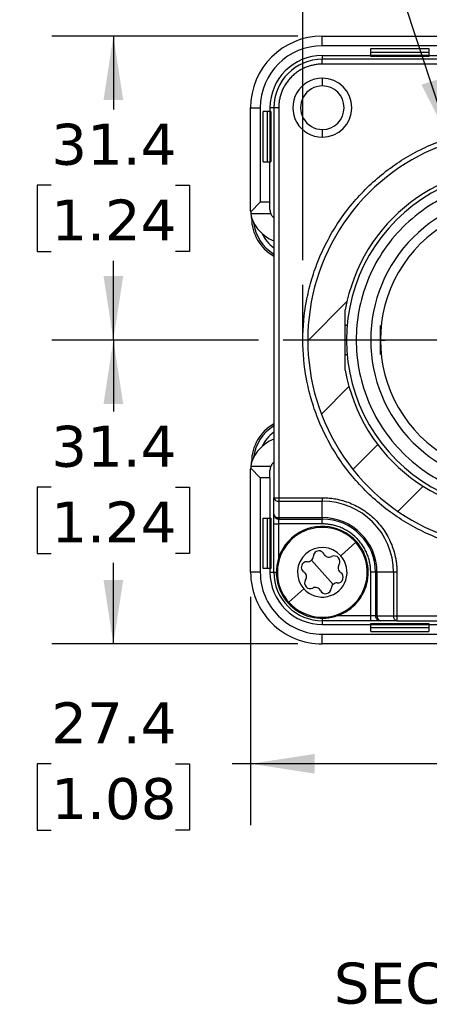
# Model space of a CAD drawing. Header units: millimetres. Extents: x 13 to 546, y 13 to 419.
# Tile 5 of 17: x 109 to 151, y 250 to 352. Entities that reach past the tile are written whole.
import ezdxf

# ---------------------------------------------------------------- set-up
doc = ezdxf.new("R2010")
doc.units = ezdxf.units.MM
doc.header["$LTSCALE"] = 2
doc.linetypes.add('SLD-Center', pattern=[19.05, 15.24, -1.27, 1.27, -1.27])
doc.linetypes.add('SLD-Solid', pattern=[0])
doc.layers.add('CENTER', color=40, linetype='SLD-Center')
doc.layers.add('DIMENSIONS', color=140, linetype='SLD-Solid', lineweight=25)
doc.layers.add('TEXT', color=140, linetype='SLD-Solid', lineweight=25)
doc.styles.add('SLDTEXTSTYLE0', font='VERDANA.TTF')
doc.dimstyles.new('SLDDIMSTYLE0', dxfattribs={"dimtxt": 4.316015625, "dimasz": 6.603999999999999, "dimexe": 0, "dimexo": 0.0625, "dimgap": 1.07900390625, "dimtad": 0, "dimtih": 1, "dimtoh": 1, "dimrnd": 1e-09, "dimzin": 12, "dimdsep": 46, "dimtxsty": 'SLDTEXTSTYLE0', "dimsah": 1, "dimcen": 0.09, "dimadec": 0, "dimazin": 3, "dimtfac": 1, "dimtofl": 0, "dimtmove": 0, "dimatfit": 3, "dimfxl": 0, "dimfrac": 2, "dimtolj": 1, "dimtzin": 12, "dimarcsym": 0})
doc.dimstyles.new('SLDDIMSTYLE3', dxfattribs={"dimtxt": 4.316015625, "dimasz": 6.603999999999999, "dimexe": 0, "dimexo": 0.0625, "dimgap": 1.07900390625, "dimtad": 0, "dimtih": 1, "dimtoh": 1, "dimrnd": 1e-09, "dimzin": 4, "dimdsep": 46, "dimtxsty": 'SLDTEXTSTYLE0', "dimsah": 1, "dimcen": 0, "dimadec": 0, "dimazin": 1, "dimtfac": 1, "dimtofl": 0, "dimtmove": 0, "dimatfit": 3, "dimfxl": 0, "dimfrac": 2, "dimtolj": 1, "dimtzin": 12, "dimarcsym": 0})

# ---------------------------------------------------------------- blocks, each defined once
blk = doc.blocks.new('_D_6')
at = {"layer": 'DIMENSIONS'}
for p, q in [((138.3385113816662, 326.7685488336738), (138.3385113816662, 388.2733911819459)), ((165.8385113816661, 341.0632881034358), (165.8385113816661, 388.2733911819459)), ((112.3509504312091, 381.9233907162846), (110.9016218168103, 381.9233907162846)), ((110.9016218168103, 381.9233907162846), (110.9016218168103, 375.0638227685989)), ((125.1763835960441, 381.9233907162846), (126.6257122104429, 381.9233907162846)), ((126.6257122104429, 381.9233907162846), (126.6257122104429, 375.0638227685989)), ((138.3385113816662, 381.9233911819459), (131.0246203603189, 381.9233911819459)), ((165.8385113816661, 381.9233911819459), (138.3385113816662, 381.9233911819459)), ((110.9016218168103, 375.0638227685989), (112.3509504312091, 375.0638227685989)), ((126.6257122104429, 375.0638227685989), (125.1763835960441, 375.0638227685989))]:
    blk.add_line(p, q, dxfattribs=at)
for points in [[(138.3385113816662, 381.9233911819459), (144.9425113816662, 380.9073911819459), (144.9425113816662, 382.9393911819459)], [(165.8385113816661, 381.9233911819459), (159.234511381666, 382.9393911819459), (159.234511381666, 380.9073911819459)]]:
    blk.add_solid(points, dxfattribs=at)
at = {"layer": 'DIMENSIONS', "char_height": 4.233333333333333, "attachment_point": 1, "style": 'SLDTEXTSTYLE0'}
for s, insert in [('27.5', (112.3509508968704, 388.2664298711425)), ('1.08', (112.3509504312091, 380.4406426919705))]:
    blk.add_mtext(s, dxfattribs=dict(at, insert=insert))
blk = doc.blocks.new('_D_9')
at = {"layer": 'DIMENSIONS'}
for p, q in [((112.3509501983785, 363.0973452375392), (110.9016215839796, 363.0973452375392)), ((110.9016215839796, 363.0973452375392), (110.9016215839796, 356.2377772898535)), ((125.1763833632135, 363.0973452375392), (126.6257119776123, 363.0973452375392)), ((126.6257119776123, 363.0973452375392), (126.6257119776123, 356.2377772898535)), ((145.6499958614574, 363.0973457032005), (128.4346782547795, 363.0973457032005)), ((153.6095406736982, 338.9431547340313), (145.6499958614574, 363.0973457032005)), ((110.9016215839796, 356.2377772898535), (112.3509501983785, 356.2377772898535)), ((126.6257119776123, 356.2377772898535), (125.1763833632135, 356.2377772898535))]:
    blk.add_line(p, q, dxfattribs=at)
blk.add_solid([(153.6095406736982, 338.9431547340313), (152.5076086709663, 345.5333609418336), (150.5776938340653, 344.8973949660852)], dxfattribs=at)
at = {"layer": 'DIMENSIONS', "char_height": 4.233333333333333, "attachment_point": 1, "style": 'SLDTEXTSTYLE0'}
for s, insert in [('%%c', (109.092656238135, 369.4403843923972)), ('43.0', (115.6092455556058, 369.4403843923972)), ('1.69', (112.3509501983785, 361.6145972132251))]:
    blk.add_mtext(s, dxfattribs=dict(at, insert=insert))
blk = doc.blocks.new('_D_10')
at = {"layer": 'DIMENSIONS'}
for p, q in [((137.798511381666, 349.9232881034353), (112.4136672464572, 349.9232881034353)), ((118.7636672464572, 349.9232881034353), (118.7636672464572, 342.3457748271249)), ((112.3509504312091, 334.5199871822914), (110.9016218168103, 334.5199871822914)), ((110.9016218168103, 334.5199871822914), (110.9016218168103, 327.6604192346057)), ((125.1763835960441, 334.5199871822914), (126.6257122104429, 334.5199871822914)), ((126.6257122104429, 334.5199871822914), (126.6257122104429, 327.6604192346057)), ((110.9016218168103, 327.6604192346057), (112.3509504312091, 327.6604192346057)), ((126.6257122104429, 327.6604192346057), (125.1763835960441, 327.6604192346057)), ((118.7636672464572, 318.5232881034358), (118.7636672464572, 326.6942004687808)), ((133.7585113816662, 318.5232881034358), (112.4136672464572, 318.5232881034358))]:
    blk.add_line(p, q, dxfattribs=at)
for points in [[(118.7636672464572, 349.9232881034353), (117.7476672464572, 343.3192881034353), (119.7796672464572, 343.3192881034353)], [(118.7636672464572, 318.5232881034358), (119.7796672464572, 325.1272881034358), (117.7476672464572, 325.1272881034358)]]:
    blk.add_solid(points, dxfattribs=at)
at = {"layer": 'DIMENSIONS', "char_height": 4.233333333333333, "attachment_point": 1, "style": 'SLDTEXTSTYLE0'}
for s, insert in [('31.4', (112.3509508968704, 340.8630263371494)), ('1.24', (112.3509504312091, 333.0372391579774))]:
    blk.add_mtext(s, dxfattribs=dict(at, insert=insert))
blk = doc.blocks.new('_D_11')
at = {"layer": 'DIMENSIONS'}
for p, q in [((133.7585113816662, 318.5232881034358), (112.4136672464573, 318.5232881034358)), ((118.7636672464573, 318.5232881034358), (118.7636672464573, 311.1464806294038)), ((112.3509504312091, 303.3206929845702), (110.9016218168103, 303.3206929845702)), ((110.9016218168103, 303.3206929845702), (110.9016218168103, 296.4611250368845)), ((125.1763835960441, 303.3206929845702), (126.6257122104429, 303.3206929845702)), ((126.6257122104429, 303.3206929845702), (126.6257122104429, 296.4611250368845)), ((110.9016218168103, 296.4611250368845), (112.3509504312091, 296.4611250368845)), ((126.6257122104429, 296.4611250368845), (125.1763835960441, 296.4611250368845)), ((118.7636672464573, 287.1232881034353), (118.7636672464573, 295.4949062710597)), ((137.7985113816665, 287.1232881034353), (112.4136672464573, 287.1232881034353))]:
    blk.add_line(p, q, dxfattribs=at)
for points in [[(118.7636672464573, 318.5232881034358), (117.7476672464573, 311.9192881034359), (119.7796672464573, 311.9192881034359)], [(118.7636672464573, 287.1232881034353), (119.7796672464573, 293.7272881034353), (117.7476672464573, 293.7272881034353)]]:
    blk.add_solid(points, dxfattribs=at)
at = {"layer": 'DIMENSIONS', "char_height": 4.233333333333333, "attachment_point": 1, "style": 'SLDTEXTSTYLE0'}
for s, insert in [('31.4', (112.3509508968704, 309.6637321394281)), ('1.24', (112.3509504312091, 301.8379449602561))]:
    blk.add_mtext(s, dxfattribs=dict(at, insert=insert))
blk = doc.blocks.new('_D_13')
at = {"layer": 'DIMENSIONS'}
for p, q in [((132.9385113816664, 291.9832881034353), (132.9385113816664, 268.3951137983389)), ((160.3385113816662, 291.9432881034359), (160.3385113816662, 268.3951137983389)), ((112.3509504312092, 274.7451133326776), (110.9016218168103, 274.7451133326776)), ((110.9016218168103, 274.7451133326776), (110.9016218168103, 267.8855453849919)), ((125.1763835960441, 274.7451133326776), (126.625712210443, 274.7451133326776)), ((126.625712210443, 274.7451133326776), (126.625712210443, 267.8855453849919)), ((132.9385113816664, 274.7451137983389), (131.024620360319, 274.7451137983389)), ((160.3385113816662, 274.7451137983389), (132.9385113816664, 274.7451137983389)), ((110.9016218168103, 267.8855453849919), (112.3509504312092, 267.8855453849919)), ((126.625712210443, 267.8855453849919), (125.1763835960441, 267.8855453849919))]:
    blk.add_line(p, q, dxfattribs=at)
for points in [[(132.9385113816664, 274.7451137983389), (139.5425113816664, 273.7291137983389), (139.5425113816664, 275.761113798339)], [(160.3385113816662, 274.7451137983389), (153.7345113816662, 275.761113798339), (153.7345113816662, 273.7291137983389)]]:
    blk.add_solid(points, dxfattribs=at)
at = {"layer": 'DIMENSIONS', "char_height": 4.233333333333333, "attachment_point": 1, "style": 'SLDTEXTSTYLE0'}
for s, insert in [('27.4', (112.3509508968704, 281.0881524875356)), ('1.08', (112.3509504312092, 273.2623653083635))]:
    blk.add_mtext(s, dxfattribs=dict(at, insert=insert))
blk = doc.blocks.new('SW_CENTERMARKSYMBOL_0')
at = {"layer": 'CENTER', "color": 0}
for p, q in [((0, 5.079999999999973), (0, 24.03999999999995)), ((0, 0), (0, 2.539999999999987)), ((-5.080000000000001, 0), (-24.04000000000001, 0)), ((0, 0), (-2.540000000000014, 0)), ((0, 0), (0, -2.540000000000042)), ((0, 0), (2.539999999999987, 0)), ((5.080000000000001, 0), (24.03999999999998, 0)), ((0, -5.080000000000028), (0, -24.04000000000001))]:
    blk.add_line(p, q, dxfattribs=at)

msp = doc.modelspace()

# ---------------------------------------------------------------- hatches: boundary and pattern name
at = {"layer": 'DIMENSIONS'}
h = msp.add_hatch(dxfattribs=at)
h.set_pattern_fill('ANSI31', color=256, scale=2, style=0)
h.set_pattern_definition([(45, (0, 0), (-4.490128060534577, 4.490128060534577), [])])
edge = h.paths.add_edge_path(flags=0)
edge.add_arc((160.3385113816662, 318.5232881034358), 20, 287.0186474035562, 360.0000000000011)
edge.add_arc((160.3385113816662, 318.5232881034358), 20, 3.256887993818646e-13, 72.98135259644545)
edge.add_arc((166.3385113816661, 338.1255838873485), 0.4999999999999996, 180, 252.9813525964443, ccw=False)
edge.add_line((165.8385113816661, 338.1255838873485), (165.8385113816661, 338.5232881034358))
edge.add_arc((164.8385113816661, 338.5232881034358), 1, 0, 77.31961650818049)
edge.add_arc((160.3385113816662, 318.5232881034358), 21.5, 77.31961650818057, 282.680383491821)
edge.add_arc((164.8385113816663, 298.5232881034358), 1, 282.680383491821, 360.0000000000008)
edge.add_line((165.8385113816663, 298.5232881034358), (165.8385113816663, 298.9209923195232))
edge.add_arc((166.3385113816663, 298.9209923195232), 0.4999999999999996, 107.01864740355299, 180, ccw=False)
edge = h.paths.add_edge_path(flags=0)
edge.add_arc((160.3385113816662, 318.5232881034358), 17.9, 190.0149105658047, 359.99999999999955, ccw=False)
edge.add_line((142.7112620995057, 315.4103983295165), (142.7112620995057, 321.6361778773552))
edge.add_arc((160.3385113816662, 318.5232881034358), 17.9, -5.115907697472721e-13, 169.9850894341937, ccw=False)

# ---------------------------------------------------------------- linework, layer by layer
for p, q in [((140.3385113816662, 348.9232881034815), (140.3385113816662, 349.9232881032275)), ((140.3385113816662, 349.9232881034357), (180.3385113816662, 349.9232881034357)), ((180.3385113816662, 348.9232881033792), (140.3385113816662, 348.9232881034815)), ((140.3385113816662, 347.9232881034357), (145.3385113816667, 347.9232881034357)), ((140.3385113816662, 347.923288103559), (140.3385113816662, 347.5232881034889)), ((145.3385113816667, 348.6232881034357), (151.3385113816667, 348.6232881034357)), ((145.3385113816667, 347.9232881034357), (145.3385113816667, 348.6232881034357)), ((151.3385113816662, 348.2232881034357), (145.3385113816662, 348.2232881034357)), ((151.3385113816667, 347.9232881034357), (145.3385113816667, 347.9232881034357)), ((145.3385113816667, 347.8232881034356), (145.3385113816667, 347.9232881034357)), ((151.3385113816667, 348.6232881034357), (151.3385113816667, 347.9232881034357)), ((151.3385113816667, 347.9232881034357), (157.3385113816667, 347.9232881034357)), ((151.3385113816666, 347.9232881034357), (151.3385113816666, 347.8232881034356)), ((140.3385113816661, 347.0232881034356), (140.3385113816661, 347.5232881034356)), ((172.6314046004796, 347.5232881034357), (140.3385113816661, 347.5232881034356)), ((172.6314046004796, 347.0232881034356), (140.3385113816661, 347.0232881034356)), ((151.3385113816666, 347.8232881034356), (145.3385113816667, 347.8232881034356)), ((140.3385113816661, 345.573288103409), (140.3385113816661, 344.7732881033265)), ((132.9385113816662, 331.9659287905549), (132.9385113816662, 342.5232881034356)), ((132.9385113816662, 342.5232881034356), (133.9385113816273, 342.5232881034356)), ((133.9385113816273, 342.5232881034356), (133.9385113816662, 332.7517152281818)), ((134.9385113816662, 342.1232881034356), (134.2385113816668, 342.1232881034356)), ((134.2385113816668, 336.9232881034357), (134.2385113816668, 342.1232881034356)), ((134.6385113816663, 342.123288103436), (134.6385113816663, 336.9232881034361)), ((134.9385113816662, 342.5232881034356), (134.9385113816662, 342.1232881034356)), ((135.3385113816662, 342.5232881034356), (134.9385113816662, 342.5232881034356)), ((134.9385113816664, 342.1232881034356), (134.9385113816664, 336.9232881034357)), ((135.0385113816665, 342.1232881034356), (134.9385113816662, 342.1232881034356)), ((135.0385113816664, 342.1232881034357), (135.0385113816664, 336.9232881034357)), ((135.3385113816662, 342.5232881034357), (135.3385113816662, 302.2303948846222)), ((135.8385113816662, 342.5232881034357), (135.3385113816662, 342.5232881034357)), ((135.8385113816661, 342.5232881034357), (135.8385113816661, 302.2303948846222)), ((140.3385113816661, 340.2732881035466), (140.3385113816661, 339.4732881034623)), ((134.2385113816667, 336.9232881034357), (134.9385113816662, 336.9232881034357)), ((134.9385113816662, 332.7517152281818), (134.9385113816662, 336.9232881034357)), ((134.9385113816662, 336.9232881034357), (135.0385113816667, 336.9232881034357)), ((133.9385113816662, 332.7517152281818), (132.9456655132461, 331.7588693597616)), ((134.9385113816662, 332.7517152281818), (133.9385113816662, 332.7517152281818)), ((134.9385113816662, 331.9659287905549), (134.9385113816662, 332.7517152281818)), ((135.0283316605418, 331.5517152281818), (132.9672444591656, 331.5517152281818)), ((133.0385113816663, 331.1232881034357), (133.0385113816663, 331.1978142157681)), ((133.0385113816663, 331.1232881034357), (133.0592828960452, 331.1232881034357)), ((135.2314046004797, 331.2588220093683), (135.3385113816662, 331.1517152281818)), ((133.8171910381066, 329.8446084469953), (134.1598317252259, 329.501967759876)), ((142.7112620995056, 315.4103983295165), (142.7112620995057, 321.6361778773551)), ((138.8629307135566, 319.5477074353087), (138.8385113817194, 319.5232881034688)), ((138.8385113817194, 319.5232881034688), (138.8385113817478, 318.5232881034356)), ((142.9029156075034, 320.0232881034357), (142.7112620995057, 320.0232881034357)), ((146.3385113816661, 318.5232881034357), (146.3385113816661, 320.0232881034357)), ((138.8385113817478, 318.5232881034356), (138.8385113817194, 317.5232881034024)), ((142.7112620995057, 318.5232881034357), (142.8385113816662, 318.5232881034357)), ((146.3385113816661, 317.0232881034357), (146.3385113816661, 318.5232881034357)), ((146.3385113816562, 318.5232881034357), (146.8385113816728, 318.5232881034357)), ((138.8385113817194, 317.5232881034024), (138.8629307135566, 317.4988687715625)), ((142.7112620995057, 317.0232881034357), (142.9029156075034, 317.0232881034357)), ((134.1598317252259, 307.5446084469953), (133.8171910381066, 307.201967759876)), ((132.9456655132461, 305.2877068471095), (133.9385113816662, 304.2948609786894)), ((132.9672444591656, 305.4948609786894), (135.0283316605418, 305.4948609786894)), ((133.0385113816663, 305.848761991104), (133.0385113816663, 305.9232881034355)), ((133.0385113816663, 305.9232881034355), (133.0592828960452, 305.9232881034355)), ((135.2314046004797, 305.7877541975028), (135.3385113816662, 305.8948609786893)), ((132.9385113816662, 294.5232881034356), (132.9385113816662, 305.0806474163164)), ((134.9385113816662, 304.2948609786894), (133.9385113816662, 304.2948609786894)), ((133.9385113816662, 304.2948609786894), (133.938511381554, 294.5232881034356)), ((134.9385113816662, 304.2948609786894), (134.9385113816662, 305.0806474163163)), ((134.9385113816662, 304.2948609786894), (134.9385113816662, 300.1232881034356)), ((135.3385113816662, 302.2303948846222), (135.8385113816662, 302.2303948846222)), ((135.3385113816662, 300.5232881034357), (135.3385113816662, 302.2303948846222)), ((135.8385113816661, 302.2303948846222), (140.3385113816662, 302.2303948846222)), ((135.8385113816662, 302.2303948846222), (135.8385113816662, 301.876841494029)), ((140.3385113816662, 302.2303948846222), (140.3385113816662, 301.876841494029)), ((135.8385113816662, 301.876841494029), (140.3385113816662, 301.876841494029)), ((135.8385113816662, 301.876841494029), (135.8385113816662, 300.1697347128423)), ((140.3385113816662, 300.1697347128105), (140.3385113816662, 301.876841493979)), ((134.2385113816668, 300.1232881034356), (134.9385113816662, 300.1232881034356)), ((134.2385113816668, 294.9232881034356), (134.2385113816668, 300.1232881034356)), ((134.6385113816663, 300.123288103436), (134.6385113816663, 294.923288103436)), ((134.9385113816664, 300.1232881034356), (134.9385113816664, 294.9232881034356)), ((135.0385113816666, 300.1232881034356), (134.9385113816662, 300.1232881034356)), ((135.0385113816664, 300.1232881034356), (135.0385113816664, 294.9232881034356)), ((135.8385113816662, 300.1697347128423), (140.3385113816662, 300.1697347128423)), ((135.8385113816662, 300.1697347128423), (135.8385113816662, 300.0232881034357)), ((140.3385113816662, 300.1697347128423), (140.3385113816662, 300.0232881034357)), ((135.3385113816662, 299.5232881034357), (135.8385113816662, 299.5232881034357)), ((135.3385113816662, 294.5232881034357), (135.3385113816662, 299.5232881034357)), ((135.8385113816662, 300.0232881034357), (140.3385113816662, 300.0232881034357)), ((135.8385113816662, 299.5232881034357), (135.8385113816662, 300.0232881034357)), ((140.3385113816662, 299.5232881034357), (135.8385113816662, 299.5232881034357)), ((135.8385113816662, 296.0439787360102), (135.8385113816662, 299.5232881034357)), ((140.3385113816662, 299.5232881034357), (140.3385113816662, 300.0232881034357)), ((143.7943279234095, 297.6219514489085), (142.2426060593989, 296.2305975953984)), ((143.8750407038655, 297.6943226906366), (143.7943279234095, 297.6219514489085)), ((140.3385113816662, 294.5232881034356), (139.2232529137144, 295.7670917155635)), ((133.938511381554, 294.5232881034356), (132.9385113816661, 294.5232881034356)), ((134.9385113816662, 294.9232881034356), (134.2385113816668, 294.9232881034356)), ((134.9385113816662, 294.9232881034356), (134.9385113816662, 294.5232881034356)), ((134.9385113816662, 294.9232881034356), (135.0385113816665, 294.9232881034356)), ((134.9385113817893, 294.5232881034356), (135.3385113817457, 294.5232881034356)), ((135.3385113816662, 294.5232881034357), (135.5885113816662, 294.5232881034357)), ((141.4537698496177, 293.2794844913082), (140.3385113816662, 294.5232881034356)), ((145.8385113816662, 294.5232881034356), (145.3385113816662, 294.5232881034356)), ((145.3385113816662, 290.0232881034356), (145.3385113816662, 294.5232881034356)), ((145.8385113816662, 294.5232881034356), (145.8385113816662, 290.0232881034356)), ((145.9849579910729, 294.5232881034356), (145.8385113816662, 294.5232881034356)), ((147.6920647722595, 294.5232881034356), (145.9849579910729, 294.5232881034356)), ((145.9849579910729, 294.5232881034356), (145.9849579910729, 290.0232881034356)), ((147.6920647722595, 294.5232881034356), (147.6920647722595, 290.0232881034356)), ((148.0456181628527, 294.5232881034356), (147.6920647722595, 294.5232881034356)), ((148.0456181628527, 294.5232881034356), (148.0456181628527, 290.0232881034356)), ((138.4344167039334, 292.8159786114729), (136.8826948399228, 291.4246247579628)), ((136.8826948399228, 291.4246247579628), (136.8019820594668, 291.3522535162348)), ((145.3385113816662, 290.0232881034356), (141.8592020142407, 290.0232881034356)), ((145.8385113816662, 290.0232881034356), (145.3385113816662, 290.0232881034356)), ((145.3385113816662, 289.5232881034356), (145.3385113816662, 290.0232881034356)), ((145.8385113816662, 290.0232881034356), (145.9849579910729, 290.0232881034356)), ((145.9849579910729, 290.0232881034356), (147.6920647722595, 290.0232881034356)), ((147.6920647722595, 290.0232881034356), (148.0456181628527, 290.0232881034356)), ((148.0456181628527, 290.0232881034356), (180.3385113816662, 290.0232881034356)), ((148.0456181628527, 290.0232881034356), (148.0456181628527, 289.5232881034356)), ((140.3385113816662, 289.7732881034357), (140.3385113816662, 289.5232881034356)), ((145.3385113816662, 289.5232881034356), (140.3385113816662, 289.5232881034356)), ((140.3385113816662, 289.5232881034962), (140.3385113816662, 289.1232881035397)), ((140.3385113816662, 289.1232881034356), (145.3385113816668, 289.1232881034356)), ((145.3385113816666, 289.2232881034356), (151.3385113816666, 289.2232881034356)), ((145.3385113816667, 289.1232881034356), (145.3385113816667, 289.2232881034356)), ((145.3385113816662, 289.1232881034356), (151.3385113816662, 289.1232881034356)), ((145.3385113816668, 288.4232881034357), (145.3385113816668, 289.1232881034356)), ((148.0456181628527, 289.5232881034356), (146.3385113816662, 289.5232881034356)), ((148.0456181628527, 289.5232881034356), (180.3385113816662, 289.5232881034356)), ((151.3385113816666, 289.2232881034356), (151.3385113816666, 289.1232881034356)), ((151.3385113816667, 289.1232881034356), (151.3385113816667, 288.4232881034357)), ((151.3385113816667, 289.1232881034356), (156.1385113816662, 289.1232881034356)), ((140.3385113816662, 288.1232881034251), (156.1385113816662, 288.1232881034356)), ((140.3385113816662, 287.1232881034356), (140.3385113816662, 288.1232881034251)), ((145.3385113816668, 288.8232881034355), (151.3385113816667, 288.8232881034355)), ((145.3385113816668, 288.4232881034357), (151.3385113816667, 288.4232881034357)), ((157.1385113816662, 287.1232881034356), (140.3385113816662, 287.1232881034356))]:
    msp.add_line(p, q)
for centre, radius, start, end in [((140.3385113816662, 342.5232881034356), 7.399999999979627, 90, 180), ((140.3385113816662, 342.5232881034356), 6.400000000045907, 90, 179.9999999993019), ((140.3385113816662, 342.5232881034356), 5.400000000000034, 90, 180), ((140.3385113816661, 342.5232881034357), 4.999999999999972, 90, 180), ((140.3385113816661, 342.5232881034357), 3.049999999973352, 90, 270.0000000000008), ((140.3385113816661, 342.5232881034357), 3.049999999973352, 270.0000000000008, 90), ((140.3385113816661, 342.5232881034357), 2.249999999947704, 90, 270.0000000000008), ((140.3385113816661, 342.5232881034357), 2.249999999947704, 270.0000000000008, 90), ((160.3385113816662, 318.5232881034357), 21.50000000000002, 77.31961650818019, 282.6803834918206), ((160.3385113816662, 318.5232881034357), 17.90000000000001, 4.09385362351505e-13, 169.9850894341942), ((160.3385113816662, 318.5232881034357), 17.5, 90, 270.0000000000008), ((135.9385113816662, 331.9659287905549), 3.000000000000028, 183.9576903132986, 187.9362495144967), ((135.9385113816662, 331.9659287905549), 1.000000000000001, 180, 204.4698005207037), ((160.3385113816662, 318.5232881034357), 14, 90, 270.0000000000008), ((135.9385113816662, 331.9659287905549), 3.000000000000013, 187.9362495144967, 225.0000000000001), ((137.5385113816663, 331.1232881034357), 4.500000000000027, 179.9999999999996, 240.7324224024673), ((137.5385113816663, 331.1232881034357), 4.319077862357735, 186.3939359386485, 239.3782591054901), ((135.9385113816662, 331.9659287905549), 1.000000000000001, 204.4698005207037, 225.000000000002), ((137.5385113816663, 331.1232881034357), 3.772059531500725, 204.6021982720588, 234.3445604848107), ((136.2811520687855, 331.6232881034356), 2.999999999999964, 225.0000000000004, 251.6866561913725), ((160.3385113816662, 318.5232881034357), 17.90000000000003, 190.0149105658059, 4.09385362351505e-13), ((137.5385113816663, 305.9232881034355), 4.500000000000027, 119.2675775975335, 179.9999999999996), ((137.5385113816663, 305.9232881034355), 4.319077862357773, 120.6217408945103, 173.606064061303), ((137.5385113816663, 305.9232881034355), 3.772059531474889, 125.655439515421, 155.3978017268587), ((136.2811520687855, 305.4232881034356), 3.000000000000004, 108.313343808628, 134.9999999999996), ((135.9385113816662, 305.0806474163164), 2.999999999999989, 135.0000000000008, 172.0637504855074), ((135.9385113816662, 305.0806474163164), 3.000000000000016, 172.0637504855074, 176.0423096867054), ((135.9385113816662, 305.0806474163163), 1.000000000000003, 155.5301994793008, 180), ((135.9385113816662, 305.0806474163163), 1.000000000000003, 135.0000000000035, 155.5301994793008), ((135.7760113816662, 302.3187832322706), 0.446339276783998, 191.4217536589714, 278.0494669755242), ((140.3385113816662, 294.5232881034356), 7.353553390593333, 0, 90), ((135.7760113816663, 300.6116764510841), 0.4463392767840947, 191.4217536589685, 278.0494669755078), ((135.8385113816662, 300.5232881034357), 0.5, 180, 270.0000000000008), ((140.3385113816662, 294.5232881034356), 5.646446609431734, 0, 90), ((140.3385113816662, 294.5232881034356), 4.750000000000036, 41.88104103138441, 221.8810410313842), ((140.3385113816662, 294.5232881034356), 4.6415926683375, 41.88104103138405, 221.8810410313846), ((140.3385113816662, 294.5232881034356), 5.500000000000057, 0, 90), ((140.3385113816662, 294.5232881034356), 4.750000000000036, 221.8810410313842, 41.88104103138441), ((140.3385113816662, 294.5232881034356), 4.6415926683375, 221.8810410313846, 41.88104103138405), ((140.3385113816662, 294.5232881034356), 2.557436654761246, 41.88104103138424, 221.8810410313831), ((140.3385113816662, 294.5232881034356), 2.557436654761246, 221.8810410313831, 41.88104103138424), ((138.8364423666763, 296.1984862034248), 0.5794166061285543, 265.7601350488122, 358.0019470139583), ((139.9945710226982, 296.1580828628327), 0.5794166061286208, 131.8810410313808, 178.0019470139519), ((139.9945710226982, 296.1580828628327), 0.5794166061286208, 25.76013504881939, 131.8810410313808), ((141.0382409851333, 296.661717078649), 0.5794166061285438, 205.7601350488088, 298.0019470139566), ((141.5823149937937, 295.6385465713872), 0.579416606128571, 325.760135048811, 118.0019470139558), ((138.7507674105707, 295.0428243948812), 0.5794166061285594, 131.8810410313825, 238.0019470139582), ((138.7507674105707, 295.0428243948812), 0.5794166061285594, 85.76013504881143, 131.8810410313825), ((142.5403100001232, 294.9865189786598), 0.579416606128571, 145.7601350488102, 238.0019470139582), ((140.3385113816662, 294.5232881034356), 7.399999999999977, 180, 270.0000000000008), ((140.3385113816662, 294.5232881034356), 6.400000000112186, 179.9999999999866, 270.0000000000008), ((140.3385113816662, 294.5232881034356), 5.399999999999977, 180, 270.0000000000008), ((140.3385113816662, 294.5232881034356), 5, 179.9999999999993, 270.0000000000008), ((138.1367127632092, 294.0600572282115), 0.5794166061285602, 325.7601350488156, 58.00194701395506), ((141.9262553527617, 294.0037518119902), 0.5794166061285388, 265.7601350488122, 58.00194701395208), ((139.0947077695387, 293.4080296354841), 0.579416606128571, 145.7601350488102, 298.0019470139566), ((139.6387817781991, 292.3848591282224), 0.5794166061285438, 25.76013504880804, 118.0019470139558), ((141.8405803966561, 292.8480900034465), 0.5794166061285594, 131.8810410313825, 178.0019470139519), ((141.8405803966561, 292.8480900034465), 0.5794166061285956, 85.76013504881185, 131.8810410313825), ((140.6824517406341, 292.8884933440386), 0.5794166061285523, 205.7601350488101, 358.0019470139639), ((146.3385113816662, 290.0232881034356), 0.5, 180, 270.0000000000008), ((146.4268997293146, 289.9607881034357), 0.4463392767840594, 171.9505330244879, 258.5782463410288), ((148.1340065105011, 289.9607881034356), 0.446339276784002, 171.9505330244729, 258.5782463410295)]:
    msp.add_arc(centre, radius, start, end)
for points, knots in [([(140.3385113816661, 347.0232881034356), (140.2672903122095, 347.0223454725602), (140.1253169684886, 347.0204664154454), (139.9133609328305, 347.005117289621), (139.7032696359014, 346.9805685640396), (139.4950459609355, 346.9459384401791), (139.2886932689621, 346.90146065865), (139.0842145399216, 346.8470792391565), (138.8816130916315, 346.7827902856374), (138.6062763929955, 346.6811246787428), (138.2649991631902, 346.5258821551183), (137.8692754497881, 346.2945992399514), (137.4961563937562, 346.0224556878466), (137.1510518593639, 345.7110016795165), (136.8394554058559, 345.3657833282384), (136.5674026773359, 344.992822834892), (136.3359684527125, 344.5969499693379), (136.1515213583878, 344.1912712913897), (136.0100368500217, 343.780088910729), (135.911325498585, 343.3679449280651), (135.8497328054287, 342.9481242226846), (135.8422632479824, 342.6653314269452), (135.8385113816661, 342.5232881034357)], [0, 0, 0, 0, 0.03023319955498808, 0.0602673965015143, 0.09016896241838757, 0.1200051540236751, 0.1498436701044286, 0.1797521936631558, 0.2097979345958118, 0.2400471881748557, 0.3043220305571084, 0.3686713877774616, 0.434313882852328, 0.5000324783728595, 0.5656749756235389, 0.6313935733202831, 0.6956684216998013, 0.7600177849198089, 0.8202694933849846, 0.8799904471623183, 0.9397206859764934, 1, 1, 1, 1]), ([(160.3385113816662, 296.5232881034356), (160.1891431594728, 296.524159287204), (159.8906183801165, 296.5259004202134), (159.4432707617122, 296.5400124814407), (158.9967418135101, 296.5625483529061), (158.5510316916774, 296.5943302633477), (158.1061408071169, 296.6351381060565), (157.6620687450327, 296.6850310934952), (157.2188181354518, 296.7439921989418), (156.7763802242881, 296.8120300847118), (155.7819378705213, 296.9856480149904), (154.2496062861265, 297.3462445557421), (152.1999381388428, 298.0455886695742), (150.2011216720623, 298.9552452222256), (148.2660903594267, 300.0861343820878), (146.442286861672, 301.4164709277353), (144.7548780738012, 302.9394011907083), (143.2318080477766, 304.6269237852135), (141.9015516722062, 306.450566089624), (140.7705503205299, 308.3857568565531), (139.8609358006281, 310.3843284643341), (139.1615366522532, 312.4344314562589), (138.5275665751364, 315.1264606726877), (138.2149974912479, 318.5232879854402), (138.5275511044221, 321.9199407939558), (139.1614869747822, 324.6119753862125), (139.8608065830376, 326.6619224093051), (140.7704699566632, 328.6606611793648), (141.9013572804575, 330.5957136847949), (143.2316942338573, 332.4195114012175), (144.7546247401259, 334.1069216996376), (146.4421459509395, 335.6299915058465), (148.2657935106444, 336.9602472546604), (150.2009650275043, 338.091251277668), (152.1996072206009, 339.0008559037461), (154.2494569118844, 339.7002905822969), (155.898040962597, 340.0882512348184), (157.1292340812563, 340.2929862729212), (157.9276820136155, 340.3960349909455), (158.7288548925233, 340.4690963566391), (159.5327728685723, 340.5148345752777), (160.0697469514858, 340.5204683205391), (160.3385113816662, 340.5232881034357)], [0, 0, 0, 0, 0.006486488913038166, 0.01296378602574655, 0.01943456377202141, 0.02590150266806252, 0.03236728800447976, 0.03883460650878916, 0.04530614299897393, 0.05178457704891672, 0.05827257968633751, 0.08914412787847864, 0.1200232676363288, 0.1521816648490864, 0.1843476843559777, 0.2171903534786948, 0.25004080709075, 0.2828834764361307, 0.3157339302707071, 0.3478923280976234, 0.3800583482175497, 0.4109298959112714, 0.4418090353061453, 0.5000011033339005, 0.5581931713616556, 0.5890647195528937, 0.6199438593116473, 0.6521022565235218, 0.6842682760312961, 0.7171109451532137, 0.7499613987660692, 0.782804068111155, 0.8156545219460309, 0.8478129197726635, 0.8799789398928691, 0.9108504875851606, 0.9417296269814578, 0.9533981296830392, 0.9650437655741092, 0.9766821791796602, 0.9883290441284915, 1, 1, 1, 1]), ([(160.3385113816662, 335.0232881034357), (160.2124989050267, 335.0224612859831), (159.9606661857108, 335.0208089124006), (159.58333581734, 335.0074131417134), (159.2067783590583, 334.9860201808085), (158.8309942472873, 334.955849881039), (158.4559832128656, 334.9171107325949), (158.0817477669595, 334.8697480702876), (157.7082799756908, 334.8137724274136), (156.9347464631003, 334.6797355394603), (155.7718525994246, 334.4060684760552), (154.234635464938, 333.8816086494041), (152.7354341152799, 333.1992145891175), (150.7951703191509, 332.06580518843), (148.5876779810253, 330.2735291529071), (146.4447621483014, 327.6349636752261), (144.9127175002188, 324.6778308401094), (144.0286699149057, 321.6026562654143), (143.7461969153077, 318.5232881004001), (144.0286699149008, 315.4439199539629), (144.9127175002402, 312.3687453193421), (146.4447621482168, 309.4116127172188), (148.587677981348, 306.7730463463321), (150.7950330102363, 304.9808845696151), (152.7352776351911, 303.8474392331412), (154.2343040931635, 303.1651071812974), (155.7717047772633, 302.6405202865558), (157.0571512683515, 302.3381152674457), (158.0805763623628, 302.1724879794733), (158.8303625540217, 302.0868115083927), (159.583361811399, 302.0331908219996), (160.086611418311, 302.0265914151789), (160.3385113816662, 302.0232881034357)], [0, 0, 0, 0, 0.007301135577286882, 0.01459113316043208, 0.02187380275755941, 0.02915296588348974, 0.0364324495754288, 0.04371608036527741, 0.05100767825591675, 0.05831105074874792, 0.08920185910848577, 0.1201027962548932, 0.1522813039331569, 0.1844699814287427, 0.2501188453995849, 0.315767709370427, 0.38005236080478, 0.4417711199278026, 0.5000018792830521, 0.5582326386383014, 0.6199513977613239, 0.6842360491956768, 0.749884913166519, 0.8155337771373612, 0.8477122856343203, 0.8799009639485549, 0.9107917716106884, 0.9416927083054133, 0.9562829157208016, 0.9708437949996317, 0.9854059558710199, 0.9999999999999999, 0.9999999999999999, 0.9999999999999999, 0.9999999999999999]), ([(160.3385113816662, 333.5232881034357), (156.3603766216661, 333.5232881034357), (152.5448757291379, 331.9428558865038), (146.918943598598, 326.316923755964), (145.3385113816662, 322.5014228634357), (145.3385113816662, 314.5451533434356), (146.918943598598, 310.7296524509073), (152.5448757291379, 305.1037203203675), (156.3603766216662, 303.5232881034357), (160.3385113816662, 303.5232881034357)], [0, 0, 0, 0, 0.25, 0.25, 0.5, 0.5, 0.75, 0.75, 1, 1, 1, 1]), ([(132.9456655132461, 331.7588693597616), (132.9435788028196, 331.7933449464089), (132.9394086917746, 331.8622414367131), (132.9388103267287, 331.9313846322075), (132.9385113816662, 331.9659287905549)], [0, 0, 0, 0, 0.5003968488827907, 1, 1, 1, 1]), ([(132.9385113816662, 305.0806474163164), (132.9388103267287, 305.1151915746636), (132.9394086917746, 305.184334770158), (132.9435788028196, 305.2532312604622), (132.9456655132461, 305.2877068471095)], [0, 0, 0, 0, 0.4996031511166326, 1, 1, 1, 1]), ([(140.3385113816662, 302.2303948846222), (140.4326273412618, 302.2294068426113), (140.6206841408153, 302.2274325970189), (140.9022573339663, 302.211407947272), (141.1829264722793, 302.1858125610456), (141.4626979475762, 302.1497089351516), (141.8939597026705, 302.0780360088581), (142.4715337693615, 301.9421041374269), (143.1895313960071, 301.6971533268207), (143.8898448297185, 301.3784010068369), (144.7961524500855, 300.8489661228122), (145.8272330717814, 300.0120103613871), (146.6640791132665, 298.9810659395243), (147.1935412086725, 298.0747788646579), (147.5122574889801, 297.374636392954), (147.7572416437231, 296.6564693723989), (147.9077047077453, 296.0179345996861), (147.9928291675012, 295.4618131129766), (148.0373974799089, 294.9934571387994), (148.0428760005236, 294.6801217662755), (148.0456181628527, 294.5232881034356)], [0, 0, 0, 0, 0.02333726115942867, 0.04663109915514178, 0.06991278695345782, 0.09321364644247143, 0.1165649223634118, 0.1783068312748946, 0.2400920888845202, 0.3044081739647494, 0.3687677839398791, 0.5000056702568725, 0.6312435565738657, 0.6955596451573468, 0.7599192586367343, 0.8216611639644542, 0.8834464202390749, 0.9223120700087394, 0.9611148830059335, 1, 1, 1, 1]), ([(135.3385113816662, 299.5232881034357), (135.3385113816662, 299.5548125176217), (135.3385113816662, 299.6176012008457), (135.3385113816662, 299.7108502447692), (135.3385113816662, 299.8024836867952), (135.3385113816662, 299.9262605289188), (135.3385113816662, 300.0763282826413), (135.3385113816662, 300.2350086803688), (135.3385113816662, 300.365373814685), (135.3385113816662, 300.4564613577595), (135.3385113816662, 300.5132985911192), (135.3385113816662, 300.5199567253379), (135.3385113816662, 300.5232881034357)], [0, 0, 0, 0, 0.0602589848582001, 0.1200207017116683, 0.179824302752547, 0.2402078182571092, 0.3699983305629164, 0.5001303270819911, 0.629920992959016, 0.7600531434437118, 0.8799432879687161, 1, 1, 1, 1]), ([(145.3385113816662, 294.5232881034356), (145.3374640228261, 294.6024247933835), (145.3353762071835, 294.7601766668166), (145.3183216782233, 294.9956880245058), (145.2910453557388, 295.2291256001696), (145.2525674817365, 295.4604861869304), (145.2031477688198, 295.6897660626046), (145.1427239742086, 295.9169618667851), (145.0712919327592, 296.142070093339), (144.9583245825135, 296.4480039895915), (144.7858303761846, 296.8272005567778), (144.5288600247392, 297.2668962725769), (144.2264162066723, 297.6814823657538), (143.7655543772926, 298.1924139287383), (143.2304848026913, 298.6270636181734), (142.6425826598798, 298.9704858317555), (142.1883868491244, 299.177201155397), (141.7224370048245, 299.336369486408), (141.2587885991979, 299.4448211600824), (140.7960233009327, 299.5112848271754), (140.4910448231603, 299.5192862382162), (140.3385113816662, 299.5232881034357)], [0, 0, 0, 0, 0.03023994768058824, 0.06028061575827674, 0.09018838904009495, 0.1200305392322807, 0.1498747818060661, 0.1797888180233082, 0.2098398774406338, 0.2400942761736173, 0.3043854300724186, 0.3687436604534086, 0.4344028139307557, 0.5001304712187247, 0.6313415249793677, 0.6956326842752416, 0.7599909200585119, 0.8217084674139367, 0.8834928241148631, 0.94172952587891, 1, 1, 1, 1]), ([(146.3385113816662, 289.5232881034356), (146.3376767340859, 289.5232881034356), (146.3360143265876, 289.5232881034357), (146.3223238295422, 289.5232881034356), (146.3003791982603, 289.5232881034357), (146.2578599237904, 289.5232881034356), (146.1805602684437, 289.5232881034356), (146.050527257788, 289.5232881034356), (145.8916718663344, 289.5232881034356), (145.7138774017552, 289.5232881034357), (145.5271058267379, 289.5232881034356), (145.401405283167, 289.5232881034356), (145.3385113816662, 289.5232881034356)], [0, 0, 0, 0, 0.06025898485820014, 0.1200207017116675, 0.1798243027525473, 0.2402078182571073, 0.3699983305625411, 0.5001303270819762, 0.6299209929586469, 0.7600531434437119, 0.8799432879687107, 1, 1, 1, 1])]:
    msp.add_open_spline(points, degree=3, knots=knots)
msp.add_line((138.3385113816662, 318.5232881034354), (138.3385113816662, 324.2285488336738), dxfattribs=at)

# ---------------------------------------------------------------- block references
at = {"layer": 'CENTER'}
msp.add_blockref('SW_CENTERMARKSYMBOL_0', (160.3385113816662, 318.5232881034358), dxfattribs=at)

# ---------------------------------------------------------------- texts
at = {"layer": 'TEXT', "insert": (160.2737096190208, 254.2027763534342), "char_height": 4.233333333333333, "attachment_point": 2, "style": 'SLDTEXTSTYLE0'}
msp.add_mtext('SECTION A-A', dxfattribs=at)

# ---------------------------------------------------------------- dimensions: what is measured, and where the dimension line sits
at = {"layer": 'DIMENSIONS'}
for base, p1, p2, picture, middle in [((165.8385113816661, 381.9233911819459), (138.3385113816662, 324.2285488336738), (165.8385113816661, 338.5232881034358), '_D_6', (118.7636672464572, 381.9233911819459)), ((132.9385113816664, 274.7451137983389), (160.3385113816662, 294.4832881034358), (132.9385113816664, 294.5232881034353), '_D_13', (118.7636672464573, 274.7451137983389))]:
    dim = msp.add_linear_dim(base=base, p1=p1, p2=p2, dimstyle='SLDDIMSTYLE0', dxfattribs=at)
    dim.commit()
    dim.dimension.update_dxf_attribs({"geometry": picture, "text_midpoint": middle, "dimtype": 160})
dim = msp.add_diameter_dim_2p(p1=(167.0674820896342, 298.1034214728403), p2=(153.6095406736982, 338.9431547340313), dimstyle='SLDDIMSTYLE3', dxfattribs=at)
dim.commit()
dim.dimension.update_dxf_attribs({"geometry": '_D_9', "text_midpoint": (118.7636672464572, 363.0973457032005), "dimtype": 163})
for base, p1, p2, picture, middle in [((118.7636672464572, 318.5232881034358), (140.338511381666, 349.9232881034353), (136.2985113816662, 318.5232881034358), '_D_10', (118.7636672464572, 334.5199876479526)), ((118.7636672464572, 287.1232881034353), (136.2985113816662, 318.5232881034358), (140.3385113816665, 287.1232881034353), '_D_11', (118.7636672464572, 303.3206934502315))]:
    dim = msp.add_linear_dim(base=base, p1=p1, p2=p2, angle=90.0000000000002, dimstyle='SLDDIMSTYLE0', dxfattribs=at)
    dim.commit()
    dim.dimension.update_dxf_attribs({"geometry": picture, "text_midpoint": middle, "dimtype": 160})

doc.saveas('drawing.dxf')
